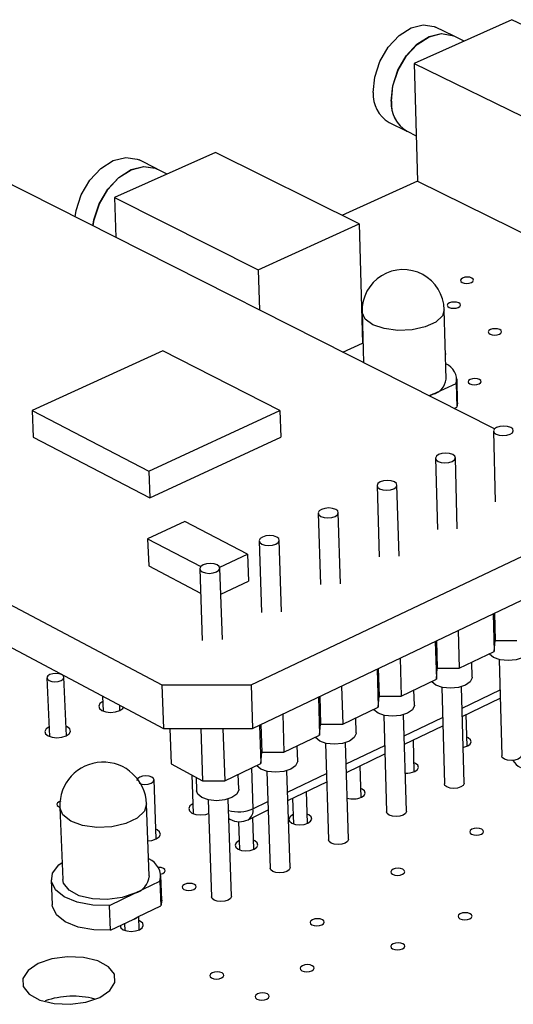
# Model space of a CAD drawing. Extents: x 0 to 201, y 0 to 148.
# Tile 5 of 13: x 96 to 111, y 103 to 134. Entities that reach past the tile are written whole.
import ezdxf

# ---------------------------------------------------------------- set-up
doc = ezdxf.new("R2010")
doc.units = 0
doc.layers.get('0').update_dxf_attribs({"linetype": 'CONTINUOUS'})

msp = doc.modelspace()

# ---------------------------------------------------------------- linework, layer by layer
at = {"color": 7, "linetype": 'CONTINUOUS'}
for p, q in [((110.942, 133.582), (107.949, 132.244)), ((109.151, 133.088), (108.602, 133.355)), ((115.341, 131.461), (110.942, 133.582)), ((109.48, 132.929), (109.157, 133.086)), ((107.949, 132.244), (112.347, 130.101)), ((107.949, 132.244), (108.05, 128.647)), ((107.184, 130.442), (107.732, 130.173)), ((107.737, 130.171), (108.011, 130.036)), ((110.408, 121.078), (92.92, 129.915)), ((101.873, 129.526), (98.788, 128.146)), ((106.266, 127.34), (101.873, 129.526)), ((100.089, 129.02), (99.54, 129.295)), ((100.397, 128.866), (100.094, 129.018)), ((108.05, 128.647), (105.742, 127.6)), ((108.05, 128.647), (112.43, 126.485)), ((98.788, 128.146), (103.179, 125.937)), ((98.788, 128.146), (98.835, 126.926)), ((103.179, 125.937), (106.266, 127.34)), ((106.266, 127.34), (106.375, 123.697)), ((103.179, 125.937), (103.22, 124.71)), ((106.358, 124.651), (106.405, 123.101)), ((108.928, 122.595), (108.871, 124.72)), ((79.726, 124.108), (100.235, 113.251)), ((105.773, 123.42), (106.375, 123.697)), ((100.272, 123.467), (96.269, 121.641)), ((103.85, 121.641), (100.272, 123.467)), ((79.805, 122.807), (100.285, 111.916)), ((109.282, 121.873), (109.262, 122.603)), ((108.524, 122.134), (109.241, 122.467)), ((109.241, 122.467), (109.26, 121.736)), ((108.524, 122.134), (108.411, 122.087)), ((108.417, 122.084), (108.524, 122.134)), ((109.282, 121.873), (109.26, 121.736)), ((96.269, 121.641), (96.303, 120.819)), ((96.269, 121.641), (99.844, 119.79)), ((99.844, 119.79), (103.85, 121.641)), ((103.85, 121.641), (103.877, 120.819)), ((109.179, 121.699), (109.26, 121.736)), ((110.376, 121.01), (110.431, 118.843)), ((96.303, 120.819), (99.875, 118.965)), ((99.875, 118.965), (103.877, 120.819)), ((108.601, 120.179), (108.661, 118.007)), ((109.269, 118.023), (109.211, 120.195)), ((99.844, 119.79), (99.875, 118.965)), ((106.816, 119.342), (106.881, 117.167)), ((107.49, 117.184), (107.427, 119.36)), ((105.02, 118.501), (105.089, 116.321)), ((105.701, 116.34), (105.633, 118.52)), ((100.943, 118.246), (99.804, 117.716)), ((102.858, 117.251), (100.943, 118.246)), ((102.965, 113.251), (113.401, 118.21)), ((99.804, 117.716), (101.425, 116.871)), ((99.804, 117.716), (99.836, 116.887)), ((103.901, 115.491), (103.829, 117.675)), ((103.213, 117.655), (103.287, 115.47)), ((102.007, 116.852), (102.858, 117.251)), ((102.858, 117.251), (102.886, 116.421)), ((99.836, 116.887), (101.423, 116.057)), ((101.396, 116.804), (101.474, 114.615)), ((102.09, 114.636), (102.013, 116.825)), ((103.011, 111.916), (113.43, 116.89)), ((102.041, 116.023), (102.886, 116.421)), ((110.37, 115.429), (110.4, 114.275)), ((110.404, 115.445), (110.426, 114.607)), ((109.298, 114.917), (109.329, 113.761)), ((108.599, 114.584), (108.631, 113.427)), ((108.636, 114.601), (108.659, 113.761)), ((110.4, 114.275), (110.426, 114.607)), ((110.426, 114.607), (111.094, 114.607)), ((107.52, 114.068), (107.553, 112.91)), ((109.329, 113.761), (110.4, 114.275)), ((106.856, 113.752), (106.881, 112.91)), ((108.631, 113.427), (108.659, 113.761)), ((108.659, 113.761), (109.329, 113.761)), ((109.726, 113.485), (109.714, 113.946)), ((110.554, 114.026), (110.629, 111.083)), ((96.725, 113.465), (96.8, 111.675)), ((97.318, 111.697), (97.245, 113.487)), ((106.817, 113.733), (106.851, 112.574)), ((100.235, 113.251), (102.965, 113.251)), ((100.235, 113.251), (100.285, 111.916)), ((102.965, 113.251), (103.011, 111.916)), ((105.731, 113.214), (105.767, 112.054)), ((107.553, 112.91), (108.631, 113.427)), ((108.794, 113.18), (108.875, 110.232)), ((109.477, 110.249), (109.398, 113.196)), ((98.423, 112.906), (98.441, 112.453)), ((105.024, 112.877), (105.061, 111.715)), ((105.067, 112.897), (105.093, 112.054)), ((106.851, 112.574), (106.881, 112.91)), ((106.881, 112.91), (107.553, 112.91)), ((107.958, 112.637), (107.945, 113.098)), ((109.423, 112.288), (110.584, 112.847)), ((98.958, 112.473), (98.952, 112.625)), ((105.767, 112.054), (106.851, 112.574)), ((103.932, 112.356), (103.971, 111.193)), ((106.18, 111.785), (106.166, 112.245)), ((107.024, 112.328), (107.111, 109.376)), ((107.715, 109.394), (107.63, 112.346)), ((109.573, 111.382), (109.547, 112.348)), ((103.221, 112.016), (103.26, 110.852)), ((103.266, 112.038), (103.295, 111.193)), ((105.061, 111.715), (105.093, 112.054)), ((105.093, 112.054), (105.767, 112.054)), ((107.656, 111.437), (108.826, 112)), ((100.285, 111.916), (103.011, 111.916)), ((100.485, 111.916), (100.525, 110.838)), ((101.428, 111.916), (101.485, 110.326)), ((102.107, 111.916), (102.163, 110.326)), ((103.971, 111.193), (105.061, 111.715)), ((104.391, 110.927), (104.376, 111.387)), ((105.243, 111.472), (105.337, 108.515)), ((105.943, 108.535), (105.851, 111.491)), ((107.955, 110.6), (107.927, 111.567)), ((103.26, 110.852), (103.295, 111.193)), ((103.295, 111.193), (103.971, 111.193)), ((105.879, 110.58), (107.059, 111.149)), ((100.525, 110.838), (101.485, 110.326)), ((102.163, 110.326), (103.26, 110.852)), ((106.329, 109.814), (106.299, 110.783)), ((101.152, 110.504), (101.195, 109.321)), ((101.285, 110.433), (101.3, 110.018)), ((102.591, 110.064), (102.575, 110.524)), ((103.452, 110.611), (103.552, 107.649)), ((104.16, 107.67), (104.062, 110.631)), ((100.067, 108.546), (99.999, 110.351)), ((101.485, 110.326), (102.163, 110.326)), ((104.092, 109.719), (105.28, 110.292)), ((104.693, 109.023), (104.662, 109.994)), ((99.855, 107.415), (99.771, 109.618)), ((101.65, 109.744), (101.756, 106.778)), ((102.366, 106.8), (102.262, 109.766)), ((104.232, 109.786), (104.258, 109.009)), ((97.118, 109.511), (97.209, 107.308)), ((102.878, 109.134), (103.492, 109.43)), ((102.283, 109.166), (102.321, 109.146)), ((102.582, 109.074), (102.612, 108.212)), ((103.049, 108.228), (103.016, 109.2)), ((100.236, 106.671), (100.208, 107.428)), ((96.856, 107.293), (96.888, 106.536)), ((99.412, 106.887), (100.181, 107.258)), ((100.181, 107.258), (100.209, 106.501)), ((98.642, 106.515), (99.412, 106.887)), ((100.236, 106.671), (100.209, 106.501)), ((98.672, 105.756), (98.642, 106.515)), ((99.506, 106.16), (100.209, 106.501)), ((98.672, 105.756), (99.377, 106.098)), ((99.095, 105.961), (99.104, 105.75)), ((99.377, 106.098), (99.506, 106.16)), ((99.544, 105.768), (99.529, 106.171))]:
    msp.add_line(p, q, dxfattribs=at)
at = {"color": 8, "linetype": 'CONTINUOUS'}
for p, q in [((109.416, 112.545), (110.577, 113.104)), ((107.649, 111.694), (108.819, 112.258)), ((105.871, 110.838), (107.051, 111.406)), ((102.98, 110.718), (103.023, 109.467)), ((104.083, 109.977), (105.272, 110.55)), ((103.023, 109.467), (103.483, 109.688))]:
    msp.add_line(p, q, dxfattribs=at)
at = {"color": 7, "linetype": 'CONTINUOUS'}
for points in [[(106.7, 131.36), (106.746, 131.83), (106.905, 132.307), (107.161, 132.744), (107.489, 133.097), (107.857, 133.332), (108.228, 133.426), (108.567, 133.37), (108.602, 133.355)], [(107.249, 131.092), (107.295, 131.562), (107.454, 132.039), (107.71, 132.476), (108.038, 132.83), (108.406, 133.065), (108.778, 133.16), (109.116, 133.104), (109.151, 133.088)], [(107.254, 131.089), (107.3, 131.559), (107.459, 132.037), (107.716, 132.474), (108.044, 132.827), (108.412, 133.063), (108.783, 133.157), (109.121, 133.102), (109.157, 133.086)], [(97.583, 127.559), (97.614, 127.748), (97.773, 128.231), (98.034, 128.674), (98.37, 129.034), (98.749, 129.275), (99.132, 129.374), (99.483, 129.32), (99.54, 129.295)], [(98.131, 127.282), (98.162, 127.471), (98.321, 127.955), (98.582, 128.399), (98.919, 128.759), (99.297, 129), (99.681, 129.099), (100.031, 129.046), (100.089, 129.02)], [(98.136, 127.279), (98.167, 127.468), (98.327, 127.952), (98.588, 128.396), (98.924, 128.756), (99.303, 128.998), (99.686, 129.096), (100.037, 129.043), (100.094, 129.018)], [(109.702, 125.553), (109.748, 125.584), (109.766, 125.621), (109.754, 125.657), (109.713, 125.688), (109.65, 125.709), (109.574, 125.716), (109.497, 125.709), (109.431, 125.688), (109.385, 125.657), (109.367, 125.621), (109.379, 125.584), (109.42, 125.553), (109.483, 125.533), (109.558, 125.525), (109.636, 125.533), (109.702, 125.553)], [(109.302, 124.791), (109.348, 124.822), (109.367, 124.858), (109.354, 124.895), (109.314, 124.926), (109.251, 124.947), (109.175, 124.954), (109.097, 124.947), (109.031, 124.926), (108.985, 124.895), (108.966, 124.858), (108.978, 124.822), (109.019, 124.791), (109.082, 124.77), (109.158, 124.762), (109.236, 124.77), (109.302, 124.791)], [(110.556, 123.974), (110.602, 124.005), (110.62, 124.042), (110.608, 124.079), (110.567, 124.11), (110.503, 124.131), (110.427, 124.139), (110.35, 124.131), (110.283, 124.11), (110.237, 124.079), (110.219, 124.042), (110.231, 124.005), (110.272, 123.974), (110.335, 123.953), (110.412, 123.946), (110.489, 123.953), (110.556, 123.974)], [(108.908, 123.336), (108.921, 123.366), (108.908, 123.404), (108.906, 123.406)], [(109.939, 122.451), (109.985, 122.483), (110.004, 122.52), (109.991, 122.557), (109.95, 122.589), (109.886, 122.61), (109.81, 122.618), (109.732, 122.61), (109.665, 122.589), (109.618, 122.557), (109.6, 122.52), (109.612, 122.483), (109.653, 122.451), (109.717, 122.43), (109.794, 122.422), (109.872, 122.43), (109.939, 122.451)], [(110.886, 120.913), (110.956, 120.961), (110.983, 121.017), (110.965, 121.074), (110.903, 121.121), (110.807, 121.153), (110.691, 121.165), (110.574, 121.153), (110.473, 121.121), (110.404, 121.074), (110.376, 121.017), (110.395, 120.961), (110.457, 120.913), (110.553, 120.881), (110.668, 120.87), (110.785, 120.881), (110.886, 120.913)], [(109.113, 120.082), (109.183, 120.13), (109.211, 120.187), (109.192, 120.243), (109.13, 120.292), (109.034, 120.324), (108.919, 120.335), (108.801, 120.324), (108.7, 120.292), (108.63, 120.243), (108.602, 120.187), (108.62, 120.13), (108.682, 120.082), (108.778, 120.049), (108.894, 120.038), (109.011, 120.049), (109.113, 120.082)], [(107.328, 119.246), (107.399, 119.294), (107.427, 119.351), (107.409, 119.408), (107.347, 119.457), (107.251, 119.489), (107.135, 119.5), (107.017, 119.489), (106.916, 119.457), (106.845, 119.408), (106.816, 119.351), (106.834, 119.294), (106.896, 119.246), (106.992, 119.213), (107.108, 119.202), (107.226, 119.213), (107.328, 119.246)], [(105.533, 118.404), (105.604, 118.453), (105.633, 118.511), (105.615, 118.568), (105.554, 118.617), (105.457, 118.649), (105.341, 118.661), (105.223, 118.649), (105.121, 118.617), (105.049, 118.568), (105.021, 118.511), (105.038, 118.453), (105.1, 118.404), (105.196, 118.372), (105.312, 118.36), (105.431, 118.372), (105.533, 118.404)], [(103.727, 117.558), (103.799, 117.607), (103.828, 117.665), (103.811, 117.723), (103.749, 117.772), (103.653, 117.805), (103.536, 117.816), (103.418, 117.805), (103.315, 117.772), (103.243, 117.723), (103.214, 117.665), (103.231, 117.607), (103.293, 117.558), (103.389, 117.525), (103.505, 117.514), (103.624, 117.525), (103.727, 117.558)], [(101.91, 116.707), (101.983, 116.756), (102.012, 116.814), (101.995, 116.873), (101.934, 116.922), (101.837, 116.955), (101.721, 116.966), (101.602, 116.955), (101.498, 116.922), (101.426, 116.873), (101.396, 116.814), (101.413, 116.756), (101.475, 116.707), (101.571, 116.674), (101.688, 116.662), (101.807, 116.674), (101.91, 116.707)], [(111.484, 114.327), (111.483, 114.312), (111.426, 114.191), (111.281, 114.088), (111.069, 114.019), (110.824, 113.995), (110.582, 114.019), (110.381, 114.088), (110.252, 114.191), (110.245, 114.2)], [(97.168, 113.573), (97.099, 113.596), (97.001, 113.606), (96.901, 113.596), (96.813, 113.568), (96.752, 113.526), (96.726, 113.476), (96.739, 113.427), (96.79, 113.385)], [(96.79, 113.385), (96.871, 113.356), (96.969, 113.347), (97.069, 113.356), (97.157, 113.385), (97.219, 113.427), (97.244, 113.476), (97.231, 113.526), (97.19, 113.562)], [(109.726, 113.485), (109.726, 113.468), (109.668, 113.346), (109.521, 113.243), (109.309, 113.174), (109.063, 113.149), (108.82, 113.174), (108.619, 113.243), (108.49, 113.346), (108.483, 113.356)], [(98.43, 112.741), (98.345, 112.681), (98.307, 112.607), (98.327, 112.533), (98.404, 112.47), (98.525, 112.428), (98.671, 112.413), (98.821, 112.428), (98.952, 112.47)], [(98.952, 112.47), (99.043, 112.533), (99.066, 112.564)], [(107.958, 112.637), (107.958, 112.619), (107.899, 112.496), (107.751, 112.392), (107.538, 112.323), (107.291, 112.299), (107.048, 112.323), (106.847, 112.392), (106.717, 112.496), (106.711, 112.506)], [(96.787, 111.965), (96.703, 111.906), (96.665, 111.831), (96.685, 111.756), (96.761, 111.693), (96.882, 111.651), (97.029, 111.636), (97.179, 111.651), (97.311, 111.693)], [(97.311, 111.693), (97.403, 111.756), (97.441, 111.831), (97.421, 111.906), (97.344, 111.969), (97.306, 111.986)], [(106.18, 111.785), (106.179, 111.765), (106.119, 111.642), (105.971, 111.537), (105.756, 111.467), (105.508, 111.443), (105.265, 111.467), (105.063, 111.537), (104.934, 111.642), (104.928, 111.651)], [(109.588, 111.389), (109.667, 111.446), (109.699, 111.512), (109.677, 111.579), (109.607, 111.635), (109.565, 111.653)], [(109.448, 111.347), (109.472, 111.352), (109.588, 111.389)], [(111.229, 111.099), (111.229, 111.091), (111.202, 111.033), (111.133, 110.984), (111.033, 110.951), (110.918, 110.94), (110.803, 110.951), (110.709, 110.984), (110.647, 111.033), (110.629, 111.083)], [(104.391, 110.927), (104.39, 110.906), (104.329, 110.782), (104.179, 110.677), (103.964, 110.606), (103.715, 110.582), (103.471, 110.606), (103.269, 110.677), (103.141, 110.782), (103.134, 110.792)], [(107.969, 110.607), (108.049, 110.663), (108.081, 110.73), (108.06, 110.797), (107.99, 110.854), (107.947, 110.872)], [(99.54, 110.248), (99.622, 110.219), (99.721, 110.209), (99.823, 110.219), (99.911, 110.248), (99.973, 110.291), (99.998, 110.341), (99.984, 110.392), (99.932, 110.435), (99.85, 110.464), (99.751, 110.474), (99.65, 110.464), (99.561, 110.435), (99.5, 110.392), (99.474, 110.341), (99.473, 110.331)], [(109.477, 110.249), (109.477, 110.241), (109.45, 110.183), (109.38, 110.133), (109.28, 110.1), (109.164, 110.089), (109.05, 110.1), (108.955, 110.133), (108.893, 110.183), (108.875, 110.232)], [(102.591, 110.064), (102.59, 110.042), (102.528, 109.917), (102.377, 109.811), (102.161, 109.74), (101.911, 109.715), (101.667, 109.74), (101.465, 109.811), (101.336, 109.917), (101.3, 110.018)], [(106.342, 109.82), (106.422, 109.877), (106.455, 109.944), (106.434, 110.011), (106.364, 110.068), (106.32, 110.087)], [(97.151, 109.704), (97.094, 109.684), (97.044, 109.649), (97.023, 109.608), (97.034, 109.567), (97.076, 109.533), (97.13, 109.512)], [(101.184, 109.615), (101.097, 109.553), (101.059, 109.478), (101.081, 109.402), (101.159, 109.337), (101.281, 109.294), (101.43, 109.279), (101.581, 109.294), (101.665, 109.318)], [(104.248, 109.284), (104.237, 109.278), (104.156, 109.221), (104.123, 109.153), (104.143, 109.086), (104.212, 109.028), (104.322, 108.99), (104.454, 108.977), (104.589, 108.99), (104.705, 109.028), (104.705, 109.028)], [(104.705, 109.028), (104.786, 109.086), (104.819, 109.153), (104.799, 109.221), (104.729, 109.278), (104.684, 109.298)], [(107.715, 109.394), (107.715, 109.386), (107.687, 109.327), (107.617, 109.277), (107.517, 109.244), (107.4, 109.233), (107.286, 109.244), (107.19, 109.277), (107.129, 109.327), (107.111, 109.376)], [(100.061, 108.544), (100.154, 108.608), (100.192, 108.685), (100.17, 108.761), (100.093, 108.825), (100.056, 108.843)], [(110.006, 108.69), (110.054, 108.725), (110.074, 108.766), (110.061, 108.807), (110.017, 108.842), (109.951, 108.866), (109.87, 108.874), (109.788, 108.866), (109.718, 108.842), (109.669, 108.807), (109.65, 108.766), (109.663, 108.725), (109.706, 108.69), (109.773, 108.667), (109.853, 108.659), (109.935, 108.667), (110.006, 108.69)], [(99.814, 108.486), (99.929, 108.5), (100.061, 108.544)], [(102.602, 108.489), (102.592, 108.484), (102.51, 108.426), (102.476, 108.359), (102.496, 108.291), (102.566, 108.233), (102.675, 108.194), (102.808, 108.181), (102.943, 108.194), (103.06, 108.233), (103.06, 108.233)], [(103.06, 108.233), (103.142, 108.291), (103.175, 108.359), (103.155, 108.426), (103.085, 108.484), (103.04, 108.504)], [(105.943, 108.535), (105.943, 108.525), (105.914, 108.466), (105.844, 108.416), (105.743, 108.383), (105.626, 108.371), (105.511, 108.383), (105.416, 108.416), (105.355, 108.466), (105.337, 108.515)], [(98.642, 106.515), (98.125, 106.523), (97.647, 106.611), (97.254, 106.772), (96.984, 106.988), (96.862, 107.241), (96.899, 107.504), (97.092, 107.754), (97.188, 107.829)], [(100.269, 107.491), (100.319, 107.526), (100.339, 107.568), (100.328, 107.609), (100.286, 107.644), (100.219, 107.668), (100.139, 107.676), (100.108, 107.675)], [(100.181, 107.465), (100.197, 107.467), (100.269, 107.491)], [(104.16, 107.67), (104.16, 107.66), (104.131, 107.6), (104.06, 107.55), (103.958, 107.517), (103.841, 107.505), (103.726, 107.517), (103.63, 107.55), (103.569, 107.6), (103.552, 107.649)], [(107.593, 107.464), (107.642, 107.499), (107.662, 107.54), (107.649, 107.582), (107.606, 107.617), (107.539, 107.64), (107.458, 107.649), (107.376, 107.64), (107.305, 107.617), (107.256, 107.582), (107.236, 107.54), (107.249, 107.499), (107.292, 107.464), (107.359, 107.44), (107.44, 107.432), (107.522, 107.44), (107.593, 107.464)], [(99.412, 106.887), (99.021, 106.752), (98.57, 106.691), (98.114, 106.712), (97.709, 106.811), (97.404, 106.977), (97.235, 107.189), (97.209, 107.308)], [(101.215, 107.002), (101.265, 107.037), (101.286, 107.079), (101.274, 107.12), (101.232, 107.156), (101.165, 107.179), (101.084, 107.187), (101.002, 107.179), (100.93, 107.156), (100.88, 107.12), (100.859, 107.079), (100.871, 107.037), (100.914, 107.002), (100.98, 106.978), (101.061, 106.97), (101.143, 106.978), (101.215, 107.002)], [(98.672, 105.756), (98.156, 105.765), (97.678, 105.853), (97.285, 106.014), (97.015, 106.231), (96.893, 106.483), (96.888, 106.536)], [(102.366, 106.8), (102.366, 106.789), (102.336, 106.729), (102.265, 106.679), (102.163, 106.645), (102.045, 106.633), (101.93, 106.645), (101.834, 106.679), (101.774, 106.729), (101.756, 106.778)], [(109.652, 106.104), (109.701, 106.14), (109.721, 106.182), (109.707, 106.223), (109.664, 106.259), (109.596, 106.283), (109.515, 106.291), (109.433, 106.283), (109.362, 106.259), (109.312, 106.223), (109.293, 106.182), (109.306, 106.14), (109.349, 106.104), (109.417, 106.08), (109.498, 106.072), (109.581, 106.08), (109.652, 106.104)], [(99.553, 105.772), (99.636, 105.831), (99.671, 105.9), (99.652, 105.969), (99.582, 106.027), (99.534, 106.049)], [(105.131, 105.921), (105.181, 105.956), (105.201, 105.998), (105.189, 106.04), (105.146, 106.076), (105.078, 106.1), (104.997, 106.108), (104.915, 106.1), (104.843, 106.076), (104.793, 106.04), (104.773, 105.998), (104.785, 105.956), (104.828, 105.921), (104.896, 105.897), (104.977, 105.889), (105.059, 105.897), (105.131, 105.921)], [(98.966, 105.899), (98.985, 105.831), (99.055, 105.772), (99.165, 105.733), (99.298, 105.719), (99.435, 105.733), (99.553, 105.772)], [(107.596, 105.186), (107.645, 105.221), (107.665, 105.264), (107.652, 105.306), (107.609, 105.341), (107.541, 105.365), (107.46, 105.374), (107.377, 105.365), (107.306, 105.341), (107.256, 105.306), (107.236, 105.264), (107.249, 105.221), (107.292, 105.186), (107.36, 105.162), (107.441, 105.153), (107.524, 105.162), (107.596, 105.186)], [(98.337, 103.704), (98.643, 103.912), (98.799, 104.157), (98.785, 104.41), (98.603, 104.639), (98.276, 104.818), (97.844, 104.925), (97.357, 104.947), (96.875, 104.882), (96.455, 104.737), (96.148, 104.529), (95.99, 104.285), (96.002, 104.032), (96.182, 103.802), (96.508, 103.622), (96.943, 103.514), (97.431, 103.492), (97.916, 103.558), (98.337, 103.704)], [(102.064, 104.296), (102.114, 104.332), (102.135, 104.374), (102.123, 104.416), (102.08, 104.452), (102.012, 104.476), (101.931, 104.485), (101.848, 104.476), (101.776, 104.452), (101.725, 104.416), (101.704, 104.374), (101.716, 104.332), (101.759, 104.296), (101.827, 104.272), (101.908, 104.263), (101.991, 104.272), (102.064, 104.296)], [(104.822, 104.516), (104.872, 104.552), (104.892, 104.594), (104.88, 104.637), (104.837, 104.672), (104.769, 104.696), (104.688, 104.705), (104.605, 104.696), (104.533, 104.672), (104.483, 104.637), (104.462, 104.594), (104.475, 104.552), (104.518, 104.516), (104.586, 104.492), (104.667, 104.484), (104.75, 104.492), (104.822, 104.516)], [(103.448, 103.649), (103.498, 103.685), (103.519, 103.728), (103.506, 103.771), (103.463, 103.807), (103.396, 103.831), (103.314, 103.839), (103.231, 103.831), (103.158, 103.807), (103.108, 103.771), (103.087, 103.728), (103.099, 103.685), (103.143, 103.649), (103.21, 103.625), (103.292, 103.617), (103.375, 103.625), (103.448, 103.649)]]:
    msp.add_lwpolyline(points, dxfattribs=at)
at = {"color": 8, "linetype": 'CONTINUOUS'}
for points in [[(106.687, 124.261), (106.453, 124.433), (106.359, 124.635), (106.358, 124.651)], [(108.871, 124.72), (108.814, 124.531), (108.613, 124.341), (108.291, 124.193), (107.887, 124.104), (107.451, 124.086), (107.034, 124.141), (106.687, 124.261)], [(99.771, 109.618), (99.704, 109.393), (99.486, 109.182), (99.141, 109.017), (98.712, 108.918), (98.251, 108.897), (97.813, 108.958), (97.451, 109.092)], [(97.451, 109.092), (97.21, 109.283), (97.118, 109.508), (97.118, 109.511)], [(102.283, 109.171), (102.302, 109.157), (102.321, 109.146)]]:
    msp.add_lwpolyline(points, dxfattribs=at)
at = {"color": 7, "linetype": 'CONTINUOUS'}
for centre, radius, start, end in [((107.694, 131.297), 0.996, 176.3558, 239.1722), ((108.242, 131.028), 0.995, 176.299, 239.1482), ((108.247, 131.025), 0.995, 176.2985, 239.1479), ((107.614, 124.687), 1.257, 1.5145, 181.6095), ((108.72, 122.57), 0.531, 348.7578, 68.4353), ((108.394, 122.655), 0.537, 283.9128, 353.572), ((98.445, 109.564), 1.327, 2.3055, 182.2772), ((111.483, 111.272), 0.61, 212.9175, 242.3765), ((107.722, 111.175), 0.62, 266.3035, 293.5056), ((106.092, 110.387), 0.62, 252.2834, 293.6991), ((102.611, 109.688), 0.615, 241.8686, 295.7312), ((99.61, 107.394), 0.587, 346.5365, 67.462), ((99.249, 107.474), 0.609, 285.5935, 354.4886), ((99.342, 106.335), 0.239, 278.3986, 313.2682), ((97.522, 101.18), 2.56, 74.9911, 109.4571)]:
    msp.add_arc(centre, radius, start, end, dxfattribs=at)
at = {"color": 8, "linetype": 'CONTINUOUS'}
for centre, radius, start, end in [((102.582, 110.475), 1.1, 253.7491, 293.6341), ((102.701, 109.409), 0.327, 302.8314, 10.2236)]:
    msp.add_arc(centre, radius, start, end, dxfattribs=at)

doc.saveas('drawing.dxf')
